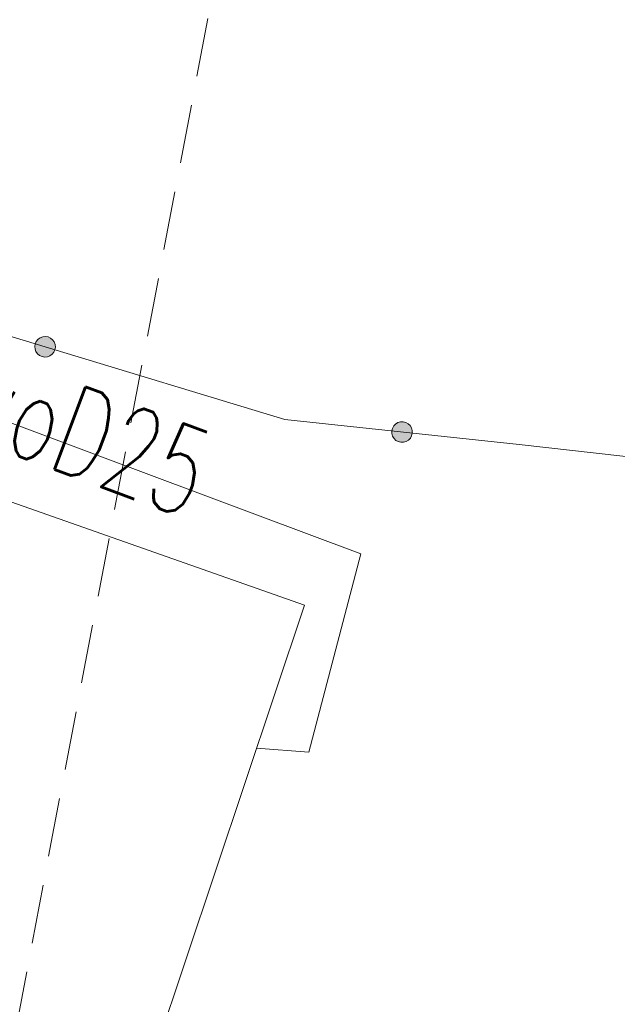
# Model space of a CAD drawing. Header units: millimetres. Extents: x -367306 to 168495, y -187323 to 82034.
# Tile 159 of 170: x 91449 to 101612, y -22307 to -5569. Entities that reach past the tile are written whole.
import ezdxf

# ---------------------------------------------------------------- set-up
doc = ezdxf.new("R2010")
doc.units = ezdxf.units.MM
doc.header["$MEASUREMENT"] = 0
doc.linetypes.add('L_0_04', pattern=[1500, 1000, -500])
for name, color, linetype, lineweight in [('Nowe_0_Nr_pióra__9', 7, 'Continuous', 13), ('Nowe_EGBU_Nr_pióra__8', 7, 'Continuous', 13), ('Nowe_EGBU_Nr_pióra__9', 7, 'Continuous', 13), ('Nowe_OTOO_Nr_pióra__7', 7, 'Continuous', 13), ('Nowe_OTOO_Nr_pióra__8', 7, 'Continuous', 13), ('Nowe_OTOO_Nr_pióra__9', 7, 'Continuous', 13), ('Nowe_SUWP_Nr_pióra__8', 7, 'Continuous', 13), ('Nowe_SUWP_Nr_pióra__9', 7, 'Continuous', 13), ('Nowe_SUWP_O_Nr_pióra__8', 7, 'Continuous', 13)]:
    doc.layers.add(name, color=color, linetype=linetype, lineweight=lineweight)
doc.styles.add('STYL_AUTOMATYCZNY_3', font='Simplex.shx')

msp = doc.modelspace()

# ---------------------------------------------------------------- hatches: boundary and pattern name
at = {"layer": 'Nowe_OTOO_Nr_pióra__7', "linetype": 'Continuous', "lineweight": 13}
for points in [[(92048, -11180.2), (92055.5, -11135.1), (92051, -11089.6), (92034.9, -11046.9), (92008.3, -11009.7), (91973, -10980.8), (91931.3, -10961.9), (91886.3, -10954.5), (91840.8, -10959), (91798.1, -10975.1), (91760.9, -11001.7), (91731.9, -11037), (91713.1, -11078.6), (91705.7, -11123.7), (91710.1, -11169.1), (91726.2, -11211.9), (91752.8, -11249), (91788.2, -11278), (91829.8, -11296.9), (91874.9, -11304.3), (91920.3, -11299.8), (91963.1, -11283.7), (92000.2, -11257.1), (92029.2, -11221.8)], [(92048, -11180.2), (92055.5, -11135.1), (92051, -11089.6), (92034.9, -11046.9), (92008.3, -11009.7), (91973, -10980.8), (91931.3, -10961.9), (91886.3, -10954.5), (91840.8, -10959), (91798.1, -10975.1), (91760.9, -11001.7), (91731.9, -11037), (91713.1, -11078.6), (91705.7, -11123.7), (91710.1, -11169.1), (91726.2, -11211.9), (91752.8, -11249), (91788.2, -11278), (91829.8, -11296.9), (91874.9, -11304.3), (91920.3, -11299.8), (91963.1, -11283.7), (92000.2, -11257.1), (92029.2, -11221.8)], [(98125.1, -12597.1), (98124, -12551.4), (98111.1, -12507.6), (98087.3, -12468.6), (98054.2, -12437.1), (98014, -12415.3), (97969.6, -12404.5), (97924, -12405.7), (97880.2, -12418.6), (97841.2, -12442.4), (97809.7, -12475.5), (97787.8, -12515.6), (97777.1, -12560), (97778.2, -12605.7), (97791.2, -12649.5), (97815, -12688.5), (97848.1, -12720), (97888.2, -12741.9), (97932.6, -12752.6), (97978.3, -12751.4), (98022.1, -12738.5), (98061.1, -12714.7), (98092.6, -12681.6), (98114.4, -12641.5)], [(98125.1, -12597.1), (98124, -12551.4), (98111.1, -12507.6), (98087.3, -12468.6), (98054.2, -12437.1), (98014, -12415.3), (97969.6, -12404.5), (97924, -12405.7), (97880.2, -12418.6), (97841.2, -12442.4), (97809.7, -12475.5), (97787.8, -12515.6), (97777.1, -12560), (97778.2, -12605.7), (97791.2, -12649.5), (97815, -12688.5), (97848.1, -12720), (97888.2, -12741.9), (97932.6, -12752.6), (97978.3, -12751.4), (98022.1, -12738.5), (98061.1, -12714.7), (98092.6, -12681.6), (98114.4, -12641.5)]]:
    msp.add_hatch(color=7, dxfattribs=at).paths.add_polyline_path(points)

# ---------------------------------------------------------------- linework, layer by layer
at = {"layer": 'Nowe_0_Nr_pióra__9', "color": 7, "linetype": 'L_0_04', "lineweight": 13}
msp.add_lwpolyline([(-54175.8, -16615), (-36542.5, 13691.6), (-32491.5, 24497.6), (-41006.9, 52709.3), (-354.8, 78621.1), (4924.1, 35501.4), (-2954.1, 7738.8), (31962.3, -8247.3), (46488.5, 22925.7), (96328.3, 3296.1), (84395.1, -59501.6), (78496.2, -91288.2), (63259, -147476.2), (43808.2, -176834.2), (-26519.8, -152286.8), (-79150.4, -133916.5), (-87259.9, -85957.4)], close=True, dxfattribs=at)
at = {"layer": 'Nowe_EGBU_Nr_pióra__8', "color": 7, "linetype": 'Continuous', "lineweight": 13}
msp.add_line((96291.6, -15523), (96291.7, -15523), dxfattribs=at)
at = {"layer": 'Nowe_EGBU_Nr_pióra__9', "color": 7, "linetype": 'Continuous', "lineweight": 13, "flags": 128}
msp.add_lwpolyline([(87021.6, -12263), (96291.6, -15523), (92761.6, -26073), (83531.6, -22883)], close=True, dxfattribs=at)
at = {"layer": 'Nowe_OTOO_Nr_pióra__8', "color": 7, "linetype": 'Continuous', "lineweight": 13}
for p, q in [((91731.9, -11037), (91732, -11037)), ((91731.9, -11037), (91732, -11037)), ((91760.9, -11001.7), (91761, -11001.7)), ((91760.9, -11001.7), (91761, -11001.7)), ((91798.1, -10975.1), (91798.1, -10975.1)), ((91798.1, -10975.1), (91798.1, -10975.1)), ((91840.8, -10959), (91840.9, -10959)), ((91840.8, -10959), (91840.9, -10959)), ((91886.3, -10954.5), (91886.3, -10954.5)), ((91886.3, -10954.5), (91886.3, -10954.5)), ((91931.3, -10961.9), (91931.4, -10961.9)), ((91931.3, -10961.9), (91931.4, -10961.9)), ((91973, -10980.8), (91973, -10980.8)), ((91973, -10980.8), (91973, -10980.8)), ((92008.3, -11009.7), (92008.3, -11009.7)), ((92008.3, -11009.7), (92008.3, -11009.7)), ((92034.9, -11046.9), (92034.9, -11046.9)), ((92034.9, -11046.9), (92034.9, -11046.9)), ((91705.7, -11123.7), (91705.7, -11123.7)), ((91705.7, -11123.7), (91705.7, -11123.7)), ((91710.1, -11169.1), (91710.2, -11169.1)), ((91710.1, -11169.1), (91710.2, -11169.1)), ((91713.1, -11078.6), (91713.1, -11078.6)), ((91713.1, -11078.6), (91713.1, -11078.6)), ((91726.2, -11211.9), (91726.3, -11211.9)), ((91726.2, -11211.9), (91726.3, -11211.9)), ((92048, -11180.2), (92048.1, -11180.2)), ((92048, -11180.2), (92048.1, -11180.2)), ((92051, -11089.6), (92051, -11089.6)), ((92051, -11089.6), (92051, -11089.6)), ((92055.5, -11135.1), (92055.5, -11135.1)), ((92055.5, -11135.1), (92055.5, -11135.1)), ((91752.8, -11249), (91752.9, -11249)), ((91752.8, -11249), (91752.9, -11249)), ((91788.2, -11278), (91788.2, -11278)), ((91788.2, -11278), (91788.2, -11278)), ((91829.8, -11296.9), (91829.8, -11296.9)), ((91829.8, -11296.9), (91829.8, -11296.9)), ((91874.9, -11304.3), (91874.9, -11304.3)), ((91874.9, -11304.3), (91874.9, -11304.3)), ((91920.3, -11299.8), (91920.4, -11299.8)), ((91920.3, -11299.8), (91920.4, -11299.8)), ((91963.1, -11283.7), (91963.1, -11283.7)), ((91963.1, -11283.7), (91963.1, -11283.7)), ((92000.2, -11257.1), (92000.3, -11257.1)), ((92000.2, -11257.1), (92000.3, -11257.1)), ((92029.2, -11221.8), (92029.2, -11221.8)), ((92029.2, -11221.8), (92029.2, -11221.8)), ((95960.9, -12366.7), (95960.9, -12366.7)), ((97787.8, -12515.6), (97787.9, -12515.6)), ((97787.8, -12515.6), (97787.9, -12515.6)), ((97809.7, -12475.5), (97809.7, -12475.5)), ((97809.7, -12475.5), (97809.7, -12475.5)), ((97841.2, -12442.4), (97841.2, -12442.4)), ((97841.2, -12442.4), (97841.2, -12442.4)), ((97880.2, -12418.6), (97880.2, -12418.6)), ((97880.2, -12418.6), (97880.2, -12418.6)), ((97924, -12405.7), (97924, -12405.7)), ((97924, -12405.7), (97924, -12405.7)), ((97969.6, -12404.5), (97969.7, -12404.5)), ((97969.6, -12404.5), (97969.7, -12404.5)), ((98014, -12415.3), (98014.1, -12415.3)), ((98014, -12415.3), (98014.1, -12415.3)), ((98054.2, -12437.1), (98054.2, -12437.1)), ((98054.2, -12437.1), (98054.2, -12437.1)), ((98087.3, -12468.6), (98087.3, -12468.6)), ((98087.3, -12468.6), (98087.3, -12468.6)), ((98111.1, -12507.6), (98111.1, -12507.6)), ((98111.1, -12507.6), (98111.1, -12507.6)), ((98124, -12551.4), (98124.1, -12551.4)), ((98124, -12551.4), (98124.1, -12551.4)), ((97777.1, -12560), (97777.2, -12560)), ((97777.1, -12560), (97777.2, -12560)), ((97778.2, -12605.7), (97778.3, -12605.7)), ((97778.2, -12605.7), (97778.3, -12605.7)), ((97791.2, -12649.5), (97791.2, -12649.5)), ((97791.2, -12649.5), (97791.2, -12649.5)), ((97815, -12688.5), (97815, -12688.5)), ((97815, -12688.5), (97815, -12688.5)), ((97848.1, -12720), (97848.1, -12720)), ((97848.1, -12720), (97848.1, -12720)), ((98061.1, -12714.7), (98061.1, -12714.7)), ((98061.1, -12714.7), (98061.1, -12714.7)), ((98092.6, -12681.6), (98092.6, -12681.6)), ((98092.6, -12681.6), (98092.6, -12681.6)), ((98114.4, -12641.5), (98114.5, -12641.5)), ((98114.4, -12641.5), (98114.5, -12641.5)), ((98125.1, -12597.1), (98125.2, -12597.1)), ((98125.1, -12597.1), (98125.2, -12597.1)), ((97888.2, -12741.9), (97888.2, -12741.9)), ((97888.2, -12741.9), (97888.2, -12741.9)), ((97932.6, -12752.6), (97932.6, -12752.6)), ((97932.6, -12752.6), (97932.6, -12752.6)), ((97978.3, -12751.4), (97978.3, -12751.4)), ((97978.3, -12751.4), (97978.3, -12751.4)), ((98022.1, -12738.5), (98022.1, -12738.5)), ((98022.1, -12738.5), (98022.1, -12738.5)), ((99941.3, -12790.4), (99941.4, -12790.4))]:
    msp.add_line(p, q, dxfattribs=at)
at = {"layer": 'Nowe_OTOO_Nr_pióra__9', "color": 7, "linetype": 'Continuous', "lineweight": 13, "flags": 128}
msp.add_lwpolyline([(106088.9, -13479.9), (99941.3, -12790.4), (95960.9, -12366.7), (87800.2, -9892.1)], dxfattribs=at)
for points in [[(92048, -11180.2), (92055.5, -11135.1), (92051, -11089.6), (92034.9, -11046.9), (92008.3, -11009.7), (91973, -10980.8), (91931.3, -10961.9), (91886.3, -10954.5), (91840.8, -10959), (91798.1, -10975.1), (91760.9, -11001.7), (91731.9, -11037), (91713.1, -11078.6), (91705.7, -11123.7), (91710.1, -11169.1), (91726.2, -11211.9), (91752.8, -11249), (91788.2, -11278), (91829.8, -11296.9), (91874.9, -11304.3), (91920.3, -11299.8), (91963.1, -11283.7), (92000.2, -11257.1), (92029.2, -11221.8)], [(92048, -11180.2), (92055.5, -11135.1), (92051, -11089.6), (92034.9, -11046.9), (92008.3, -11009.7), (91973, -10980.8), (91931.3, -10961.9), (91886.3, -10954.5), (91840.8, -10959), (91798.1, -10975.1), (91760.9, -11001.7), (91731.9, -11037), (91713.1, -11078.6), (91705.7, -11123.7), (91710.1, -11169.1), (91726.2, -11211.9), (91752.8, -11249), (91788.2, -11278), (91829.8, -11296.9), (91874.9, -11304.3), (91920.3, -11299.8), (91963.1, -11283.7), (92000.2, -11257.1), (92029.2, -11221.8)], [(98125.1, -12597.1), (98124, -12551.4), (98111.1, -12507.6), (98087.3, -12468.6), (98054.2, -12437.1), (98014, -12415.3), (97969.6, -12404.5), (97924, -12405.7), (97880.2, -12418.6), (97841.2, -12442.4), (97809.7, -12475.5), (97787.8, -12515.6), (97777.1, -12560), (97778.2, -12605.7), (97791.2, -12649.5), (97815, -12688.5), (97848.1, -12720), (97888.2, -12741.9), (97932.6, -12752.6), (97978.3, -12751.4), (98022.1, -12738.5), (98061.1, -12714.7), (98092.6, -12681.6), (98114.4, -12641.5)], [(98125.1, -12597.1), (98124, -12551.4), (98111.1, -12507.6), (98087.3, -12468.6), (98054.2, -12437.1), (98014, -12415.3), (97969.6, -12404.5), (97924, -12405.7), (97880.2, -12418.6), (97841.2, -12442.4), (97809.7, -12475.5), (97787.8, -12515.6), (97777.1, -12560), (97778.2, -12605.7), (97791.2, -12649.5), (97815, -12688.5), (97848.1, -12720), (97888.2, -12741.9), (97932.6, -12752.6), (97978.3, -12751.4), (98022.1, -12738.5), (98061.1, -12714.7), (98092.6, -12681.6), (98114.4, -12641.5)]]:
    msp.add_lwpolyline(points, close=True, dxfattribs=at)
at = {"layer": 'Nowe_SUWP_Nr_pióra__8', "color": 7, "linetype": 'Continuous', "lineweight": 13}
for p, q in [((97247.9, -14646), (97248, -14646)), ((95478.7, -17952.5), (95478.8, -17952.5)), ((96369.1, -18020.8), (96369.1, -18020.8))]:
    msp.add_line(p, q, dxfattribs=at)
at = {"layer": 'Nowe_SUWP_Nr_pióra__9', "color": 7, "linetype": 'Continuous', "lineweight": 13, "flags": 128}
msp.add_lwpolyline([(85501.6, -13383), (86521.1, -10634.1), (97247.9, -14646), (96369.1, -18020.8), (95478.7, -17952.5)], dxfattribs=at)

# ---------------------------------------------------------------- texts
at = {"layer": 'Nowe_SUWP_O_Nr_pióra__8', "color": 7, "linetype": 'Continuous', "lineweight": 13, "insert": (90254.1, -12546.4), "char_height": 1500, "attachment_point": 7, "rotation": 339.5, "style": 'STYL_AUTOMATYCZNY_3'}
msp.add_mtext('\\A1;{\\W0.660000x;\\pql;\\FSimplex.shx;woD25}', dxfattribs=at)

doc.saveas('drawing.dxf')
